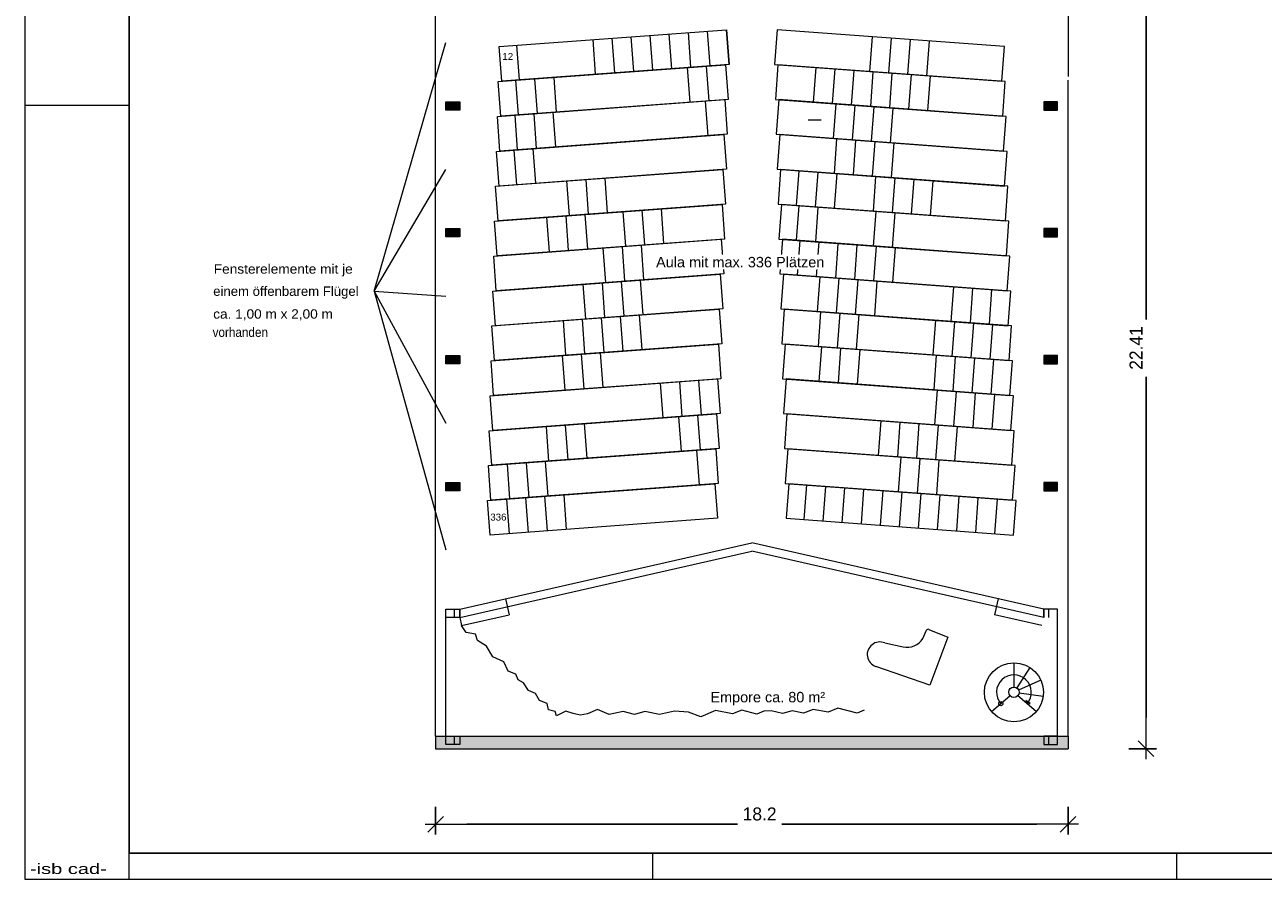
# Model space of a CAD drawing. Header units: millimetres. Extents: x 0 to 61.6, y 0 to 43.2.
# Tile 1 of 3: x 0 to 35.6, y 0 to 24.6. Entities that reach past the tile are written whole.
import ezdxf
from ezdxf.enums import TextEntityAlignment as Align

# ---------------------------------------------------------------- set-up
doc = ezdxf.new("R2010")
doc.units = ezdxf.units.MM
doc.linetypes.add('DURCHG', pattern=[0])
for name, color, linetype in [('BEMASSUNG', 7, 'Continuous'), ('BESCHRIFTUNG', 7, 'Continuous'), ('FASSADE', 7, 'Continuous'), ('GEOMETRIE', 7, 'Continuous'), ('MOEBEL', 7, 'Continuous'), ('PLANSYMBOL', 7, 'Continuous'), ('SCHRAFF', 7, 'Continuous'), ('STUETZE', 7, 'Continuous'), ('TEXTE', 7, 'Continuous'), ('TRAGWAND', 7, 'Continuous'), ('TREPPE', 7, 'Continuous')]:
    doc.layers.add(name, color=color, linetype=linetype)
doc.styles.add('Arial', font='ARIAL.TTF')
doc.dimstyles.new('ISBSTRICH1E', dxfattribs={"dimtxt": 0.375, "dimasz": 0.9, "dimexe": 0.3, "dimexo": 0, "dimgap": 0.135, "dimtad": 1, "dimdec": 4, "dimzin": 0, "dimdsep": 46, "dimtxsty": 'Standard', "dimblk": 'ID1', "dimblk1": 'ID1', "dimblk2": 'ID1', "dimcen": 0.09, "dimdle": 0.3, "dimclrd": 7, "dimclre": 7, "dimclrt": 7, "dimadec": 4, "dimazin": 0, "dimtfac": 1, "dimtdec": 4, "dimtix": 1, "dimtmove": 2, "dimatfit": 3, "dimfxl": 0, "dimtvp": 0.001778, "dimtolj": 1, "dimtzin": 0, "dimarcsym": 0})

# ---------------------------------------------------------------- blocks, each defined once
blk = doc.blocks.new('ID1')
at = {"layer": 'BEMASSUNG', "color": 7, "linetype": 'DURCHG', "lineweight": 9, "ltscale": 1.5}
blk.add_line((0.333, 0), (-1, 0), dxfattribs=at)
at = {"layer": 'BEMASSUNG', "color": 7, "linetype": 'DURCHG', "lineweight": 25, "ltscale": 1.5}
blk.add_line((-0.25, -0.25), (0.25, 0.25), dxfattribs=at)
blk = doc.blocks.new('*D2')
at = {"layer": 'BEMASSUNG', "color": 7, "lineweight": -2}
for p, q in [((31.764, 26.166), (32.564, 26.166)), ((32.264, 25.266), (32.264, 16.11)), ((32.264, 4.656), (32.264, 14.461)), ((31.764, 3.756), (32.564, 3.756))]:
    blk.add_line(p, q, dxfattribs=at)
at = {"layer": 'Defpoints', "color": 0}
for p in [(31.764, 26.166), (31.764, 3.756), (32.264, 3.756)]:
    blk.add_point(p, dxfattribs=at)
at = {"layer": 'BEMASSUNG', "color": 7, "lineweight": -2, "xscale": 0.9, "yscale": 0.9, "zscale": 0.9}
for p, rotation in [((32.264, 26.166), 89.99999999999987), ((32.264, 3.756), 269.9999999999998)]:
    blk.add_blockref('ID1', p, dxfattribs=dict(at, rotation=rotation))
at = {"layer": 'BEMASSUNG', "color": 7, "insert": (31.976, 15.286), "char_height": 0.375, "attachment_point": 5, "rotation": 90}
blk.add_mtext('\\A1;22.41', dxfattribs=at)
blk = doc.blocks.new('*D3')
at = {"layer": 'BEMASSUNG', "color": 7, "lineweight": -2}
for p, q in [((11.819, 2.084), (11.819, 1.284)), ((30.019, 2.084), (30.019, 1.284)), ((12.719, 1.584), (20.505, 1.584)), ((29.119, 1.584), (21.782, 1.584))]:
    blk.add_line(p, q, dxfattribs=at)
at = {"layer": 'Defpoints', "color": 0}
for p in [(11.819, 2.084), (30.019, 2.084), (11.819, 1.584)]:
    blk.add_point(p, dxfattribs=at)
at = {"layer": 'BEMASSUNG', "color": 7, "lineweight": -2, "xscale": 0.9, "yscale": 0.9, "zscale": 0.9, "rotation": 180}
blk.add_blockref('ID1', (11.819, 1.584), dxfattribs=at)
at = {"layer": 'BEMASSUNG', "color": 7, "lineweight": -2, "xscale": 0.9, "yscale": 0.9, "zscale": 0.9}
blk.add_blockref('ID1', (30.019, 1.584), dxfattribs=at)
at = {"layer": 'BEMASSUNG', "color": 7, "insert": (21.144, 1.876), "char_height": 0.375, "attachment_point": 5}
blk.add_mtext('\\A1;18.2', dxfattribs=at)

msp = doc.modelspace()

# ---------------------------------------------------------------- hatches: boundary and pattern name
at = {"layer": 'SCHRAFF'}
for points in [[(12.11874, 22.13053), (12.51874, 22.13053), (12.51874, 22.37053), (12.11874, 22.37053)], [(29.31874, 22.13053), (29.71874, 22.13053), (29.71874, 22.37053), (29.31874, 22.37053)], [(12.11874, 18.48053), (12.51874, 18.48053), (12.51874, 18.72053), (12.11874, 18.72053)], [(29.31874, 18.48053), (29.71874, 18.48053), (29.71874, 18.72053), (29.31874, 18.72053)], [(12.11874, 14.83053), (12.51874, 14.83053), (12.51874, 15.07053), (12.11874, 15.07053)], [(29.31874, 14.83053), (29.71874, 14.83053), (29.71874, 15.07053), (29.31874, 15.07053)], [(12.11874, 11.18053), (12.51874, 11.18053), (12.51874, 11.42053), (12.11874, 11.42053)], [(29.31874, 11.18053), (29.71874, 11.18053), (29.71874, 11.42053), (29.31874, 11.42053)], [(11.81874, 3.75553), (30.01874, 3.75553), (30.01874, 4.12053), (11.81874, 4.12053)]]:
    msp.add_hatch(color=254, dxfattribs=at).paths.add_polyline_path(points)

# ---------------------------------------------------------------- linework, layer by layer
at = {"color": 7, "linetype": 'DURCHG', "lineweight": 9, "ltscale": 1.5}
for p, q in [((25.83897, 6.92853), (25.9445, 7.16398)), ((26.00941, 7.18966), (26.55973, 6.96844)), ((24.74338, 6.79757), (25.27087, 6.68446)), ((26.55973, 6.96844), (26.04561, 5.58717)), ((26.04561, 5.58717), (24.48461, 6.12488))]:
    msp.add_line(p, q, dxfattribs=at)
for centre, radius, start, end in [((25.99013, 7.14352), 0.05, 67.313951, 155.856346), ((24.60205, 6.46582), 0.3606, 66.926191, 250.99303), ((25.3829, 7.20688), 0.5343, 257.896739, 328.603235)]:
    msp.add_arc(centre, radius, start, end, dxfattribs=at)
at = {"layer": 'BESCHRIFTUNG', "color": 7, "linetype": 'DURCHG', "lineweight": 15, "ltscale": 1.5}
msp.add_line((22.54171, 21.85301), (22.91474, 21.85301), dxfattribs=at)
at = {"layer": 'FASSADE', "color": 7, "linetype": 'DURCHG', "lineweight": 9, "ltscale": 1.5}
for p, q in [((11.81874, 4.12053), (11.81874, 25.78053)), ((30.01874, 25.78053), (30.01874, 23.10239)), ((30.01874, 4.12053), (30.01874, 22.99162)), ((12.36874, 22.13053), (12.36874, 22.37053)), ((29.46874, 22.13053), (29.46874, 22.37053)), ((12.36874, 18.48053), (12.36874, 18.72053)), ((29.46874, 18.48053), (29.46874, 18.72053)), ((12.36874, 14.83053), (12.36874, 15.07053)), ((29.46874, 14.83053), (29.46874, 15.07053)), ((12.36874, 11.18053), (12.36874, 11.42053)), ((29.46874, 11.18053), (29.46874, 11.42053)), ((12.51874, 7.77053), (20.91874, 9.67583)), ((29.31874, 7.77053), (20.91874, 9.67583)), ((12.51874, 7.53053), (20.91874, 9.43583)), ((29.31874, 7.53053), (20.91874, 9.43583)), ((13.83229, 8.06847), (13.93583, 7.61196)), ((28.0052, 8.06847), (27.90165, 7.61196)), ((12.11874, 4.12053), (12.11874, 7.53053)), ((12.36874, 7.53053), (12.36874, 7.77053)), ((12.51874, 7.53053), (12.57051, 7.30227)), ((12.57051, 7.30227), (13.93583, 7.61196)), ((29.26697, 7.30227), (27.90165, 7.61196)), ((29.46874, 7.53053), (29.46874, 7.77053)), ((29.71874, 4.12053), (29.71874, 7.53053)), ((12.69745, 7.10233), (12.57051, 7.30227)), ((12.97316, 7.04845), (12.69745, 7.10233)), ((13.02211, 6.86723), (12.97316, 7.04845)), ((13.28691, 6.70209), (13.02211, 6.86723)), ((13.46637, 6.40169), (13.28691, 6.70209)), ((13.7892, 6.25259), (13.46637, 6.40169)), ((13.90766, 5.98479), (13.7892, 6.25259)), ((14.13006, 5.90288), (13.90766, 5.98479)), ((14.19235, 5.73535), (14.13006, 5.90288)), ((14.35197, 5.65483), (14.19235, 5.73535)), ((14.49024, 5.43176), (14.35197, 5.65483)), ((14.69186, 5.34147), (14.49024, 5.43176)), ((14.81005, 5.14139), (14.69186, 5.34147)), ((15.02851, 5.05844), (14.81005, 5.14139)), ((15.07111, 4.87047), (15.02851, 5.05844)), ((15.26342, 4.82235), (15.07111, 4.87047)), ((15.29814, 4.70475), (15.26342, 4.82235)), ((15.57057, 4.83305), (15.29814, 4.70475)), ((15.77623, 4.77157), (15.57057, 4.83305)), ((15.98066, 4.71778), (15.77623, 4.77157)), ((16.1882, 4.75552), (15.98066, 4.71778)), ((16.482, 4.88114), (16.1882, 4.75552)), ((16.81182, 4.73672), (16.482, 4.88114)), ((17.21779, 4.82225), (16.81182, 4.73672)), ((17.54204, 4.73671), (17.21779, 4.82225)), ((17.84118, 4.82225), (17.54204, 4.73671)), ((18.25894, 4.73671), (17.84118, 4.82225)), ((18.6943, 4.83828), (18.25894, 4.73671)), ((19.09672, 4.80826), (18.6943, 4.83828)), ((19.44825, 4.67645), (19.09672, 4.80826)), ((19.87103, 4.85504), (19.44825, 4.67645)), ((20.36882, 4.75937), (19.87103, 4.85504)), ((20.63226, 4.86142), (20.36882, 4.75937)), ((21.06209, 4.74553), (20.63226, 4.86142)), ((21.26556, 4.84056), (21.06209, 4.74553)), ((21.47808, 4.84207), (21.26556, 4.84056)), ((21.8059, 4.77114), (21.47808, 4.84207)), ((22.08172, 4.84505), (21.8059, 4.77114)), ((22.40355, 4.77868), (22.08172, 4.84505)), ((22.68841, 4.88125), (22.40355, 4.77868)), ((23.12011, 4.81182), (22.68841, 4.88125)), ((23.39678, 4.91763), (23.12011, 4.81182)), ((23.95065, 4.78037), (23.39678, 4.91763)), ((24.15413, 4.86332), (23.95065, 4.78037)), ((29.46874, 3.88053), (29.46874, 4.12053))]:
    msp.add_line(p, q, dxfattribs=at)
at = {"layer": 'GEOMETRIE', "color": 7, "linetype": 'DURCHG', "lineweight": 9, "ltscale": 1.5}
for p, q in [((0, 43.2), (0, 0)), ((10.05827, 16.9254), (12.11874, 24.07553)), ((0, 22.275), (3, 22.275)), ((10.05827, 16.9254), (12.11874, 20.42553)), ((10.05827, 16.9254), (12.11874, 16.77553)), ((10.05827, 16.9254), (12.11874, 13.12553)), ((10.05827, 16.9254), (12.11874, 9.47553)), ((3, 0), (3, 0.75)), ((18.075, 0), (18.075, 0.75)), ((33.15, 0), (33.15, 0.75)), ((0, 0), (61.65, 0))]:
    msp.add_line(p, q, dxfattribs=at)
at = {"layer": 'GEOMETRIE', "color": 7, "linetype": 'DURCHG', "lineweight": 25, "ltscale": 1.5}
for p, q in [((3, 42.45), (3, 0.75)), ((3, 0.75), (60.9, 0.75))]:
    msp.add_line(p, q, dxfattribs=at)
at = {"layer": 'MOEBEL', "color": 7, "linetype": 'DURCHG', "lineweight": 9, "ltscale": 1.5}
for p, q in [((13.6499, 23.95837), (20.19201, 24.44255)), ((17.52332, 23.2423), (17.44951, 24.23958)), ((18.07182, 23.2829), (17.99801, 24.28017)), ((18.62032, 23.32349), (18.54651, 24.32076)), ((19.16882, 23.36409), (19.09501, 24.36136)), ((19.71732, 23.40468), (19.64351, 24.40195)), ((20.26582, 23.44527), (20.19201, 24.44255)), ((20.19201, 24.44255), (20.26582, 23.44527)), ((21.64547, 24.44255), (21.57166, 23.44527)), ((28.18758, 23.95837), (21.64547, 24.44255)), ((24.31416, 23.2423), (24.38797, 24.23958)), ((13.72371, 22.9611), (13.6499, 23.95837)), ((14.23232, 22.99874), (14.15851, 23.99601)), ((16.42632, 23.16111), (16.35251, 24.15839)), ((16.97482, 23.20171), (16.90101, 24.19898)), ((24.86266, 23.20171), (24.93647, 24.19898)), ((25.41116, 23.16111), (25.48497, 24.15839)), ((25.95966, 23.12052), (26.03347, 24.11779)), ((28.11377, 22.9611), (28.18758, 23.95837)), ((13.62398, 22.95372), (20.16609, 23.43789)), ((20.26582, 23.44527), (13.72371, 22.9611)), ((19.1429, 22.35943), (19.06909, 23.35671)), ((19.6914, 22.40003), (19.61759, 23.3973)), ((20.16609, 23.43789), (20.2399, 22.44062)), ((21.57166, 23.44527), (28.11377, 22.9611)), ((21.67139, 23.43789), (21.59758, 22.44062)), ((28.2135, 22.95372), (21.67139, 23.43789)), ((22.69458, 22.35943), (22.76839, 23.35671)), ((23.24308, 22.31884), (23.31689, 23.31611)), ((23.79158, 22.27824), (23.86539, 23.27552)), ((24.34008, 22.23765), (24.41389, 23.23492)), ((24.88858, 22.19706), (24.96239, 23.19433)), ((13.69779, 21.95644), (13.62398, 22.95372)), ((14.2064, 21.99408), (14.13259, 22.99136)), ((14.7549, 22.03468), (14.68109, 23.03195)), ((15.3034, 22.07527), (15.22959, 23.07255)), ((25.43708, 22.15646), (25.51089, 23.15373)), ((25.98558, 22.11587), (26.05939, 23.11314)), ((28.13969, 21.95644), (28.2135, 22.95372)), ((13.59806, 21.94906), (20.14017, 22.43324)), ((20.2399, 22.44062), (13.69779, 21.95644)), ((19.66548, 21.39537), (19.59167, 22.39265)), ((20.14017, 22.43324), (20.21398, 21.43597)), ((21.59758, 22.44062), (28.13969, 21.95644)), ((21.69731, 22.43324), (21.6235, 21.43597)), ((28.23942, 21.94906), (21.69731, 22.43324)), ((23.269, 21.31419), (23.34281, 22.31146)), ((23.8175, 21.27359), (23.89131, 22.27086)), ((24.366, 21.233), (24.43981, 22.23027)), ((24.9145, 21.1924), (24.98831, 22.18967)), ((13.67187, 20.95179), (13.59806, 21.94906)), ((14.18048, 20.98943), (14.10667, 21.9867)), ((14.72898, 21.03003), (14.65517, 22.0273)), ((15.27748, 21.07062), (15.20367, 22.06789)), ((28.16561, 20.95179), (28.23942, 21.94906)), ((13.57214, 20.94441), (20.11425, 21.42859)), ((20.21398, 21.43597), (13.67187, 20.95179)), ((20.11425, 21.42859), (20.18806, 20.43131)), ((21.6235, 21.43597), (28.16561, 20.95179)), ((21.72323, 21.42859), (21.64942, 20.43131)), ((28.26534, 20.94441), (21.72323, 21.42859)), ((23.29492, 20.30953), (23.36873, 21.3068)), ((23.84342, 20.26894), (23.91723, 21.26621)), ((24.39192, 20.22834), (24.46573, 21.22562)), ((24.94042, 20.18775), (25.01423, 21.18502)), ((13.64595, 19.94714), (13.57214, 20.94441)), ((14.15456, 19.98478), (14.08075, 20.98205)), ((14.70306, 20.02537), (14.62925, 21.02264)), ((28.19153, 19.94714), (28.26534, 20.94441)), ((13.54622, 19.93976), (20.08833, 20.42393)), ((20.18806, 20.43131), (13.64595, 19.94714)), ((20.08833, 20.42393), (20.16214, 19.42666)), ((21.64942, 20.43131), (28.19153, 19.94714)), ((21.74915, 20.42393), (21.67534, 19.42666)), ((28.29126, 19.93976), (21.74915, 20.42393)), ((22.2039, 19.38754), (22.2777, 20.38482)), ((22.7524, 19.34695), (22.8262, 20.34422)), ((15.67441, 19.09453), (15.60061, 20.0918)), ((16.22291, 19.13512), (16.14911, 20.13239)), ((16.77141, 19.17572), (16.69761, 20.17299)), ((23.3009, 19.30635), (23.3747, 20.30363)), ((24.41784, 19.22369), (24.49165, 20.22096)), ((24.96634, 19.1831), (25.04015, 20.18037)), ((25.51484, 19.1425), (25.58865, 20.13977)), ((26.06334, 19.10191), (26.13715, 20.09918)), ((13.62003, 18.94248), (13.54622, 19.93976)), ((28.21745, 18.94248), (28.29126, 19.93976)), ((13.52031, 18.9351), (20.06241, 19.41928)), ((20.16214, 19.42666), (13.62003, 18.94248)), ((17.84249, 18.25225), (17.76869, 19.24952)), ((18.39099, 18.29284), (18.31719, 19.29012)), ((20.06241, 19.41928), (20.13622, 18.42201)), ((21.67534, 19.42666), (28.21745, 18.94248)), ((21.77507, 19.41928), (21.70126, 18.42201)), ((28.31718, 18.9351), (21.77507, 19.41928)), ((22.20987, 18.38437), (22.28368, 19.38164)), ((22.75837, 18.34377), (22.83218, 19.34104)), ((13.59411, 17.93783), (13.52031, 18.9351)), ((15.09999, 18.04928), (15.02619, 19.04655)), ((15.64849, 18.08987), (15.57469, 19.08715)), ((16.19699, 18.13047), (16.12319, 19.12774)), ((17.29399, 18.21166), (17.22019, 19.20893)), ((24.42382, 18.22051), (24.49762, 19.21779)), ((24.97232, 18.17992), (25.04612, 19.17719)), ((28.24337, 17.93783), (28.31718, 18.9351)), ((13.49439, 17.93045), (20.03649, 18.41463)), ((20.13622, 18.42201), (13.59411, 17.93783)), ((17.26807, 17.207), (17.19427, 18.20428)), ((17.81657, 17.2476), (17.74277, 18.24487)), ((20.03649, 18.41463), (20.1103, 17.41735)), ((21.70126, 18.42201), (28.24337, 17.93783)), ((21.80099, 18.41463), (21.72718, 17.41735)), ((28.3431, 17.93045), (21.80099, 18.41463)), ((22.23579, 17.37971), (22.3096, 18.37699)), ((22.78429, 17.33912), (22.8581, 18.33639)), ((23.33279, 17.29852), (23.4066, 18.2958)), ((23.88129, 17.25793), (23.9551, 18.2552)), ((24.42979, 17.21734), (24.5036, 18.21461)), ((24.97829, 17.17674), (25.0521, 18.17401)), ((13.56819, 16.93318), (13.49439, 17.93045)), ((16.71957, 17.16641), (16.64577, 18.16368)), ((28.26929, 16.93318), (28.3431, 17.93045)), ((13.46847, 16.9258), (20.01057, 17.40997)), ((20.1103, 17.41735), (13.56819, 16.93318)), ((16.14515, 16.12116), (16.07135, 17.11843)), ((16.69365, 16.16176), (16.61985, 17.15903)), ((17.24215, 16.20235), (17.16835, 17.19962)), ((17.79065, 16.24294), (17.71685, 17.24022)), ((20.01057, 17.40997), (20.08438, 16.4127)), ((21.72718, 17.41735), (28.26929, 16.93318)), ((21.82691, 17.40997), (21.7531, 16.4127)), ((28.36902, 16.9258), (21.82691, 17.40997)), ((22.81021, 16.33447), (22.88402, 17.33174)), ((23.35871, 16.29387), (23.43252, 17.29114)), ((23.90721, 16.25328), (23.98102, 17.25055)), ((24.45571, 16.21268), (24.52952, 17.20996)), ((13.54227, 15.92852), (13.46847, 16.9258)), ((26.72352, 17.04758), (26.64971, 16.05031)), ((27.27202, 17.00698), (27.19821, 16.00971)), ((27.82052, 16.96639), (27.74671, 15.96912)), ((28.29521, 15.92852), (28.36902, 16.9258)), ((13.44255, 15.92114), (19.98465, 16.40532)), ((20.08438, 16.4127), (13.54227, 15.92852)), ((19.98465, 16.40532), (20.05846, 15.40805)), ((21.7531, 16.4127), (28.29521, 15.92852)), ((21.85283, 16.40532), (21.77902, 15.40805)), ((28.39494, 15.92114), (21.85283, 16.40532)), ((15.57074, 15.07591), (15.49693, 16.07319)), ((16.11924, 15.11651), (16.04543, 16.11378)), ((16.66774, 15.1571), (16.59393, 16.15437)), ((17.21624, 15.1977), (17.14243, 16.19497)), ((17.76473, 15.23829), (17.69093, 16.23556)), ((22.83613, 15.32981), (22.90994, 16.32708)), ((23.38463, 15.28922), (23.45844, 16.28649)), ((23.93313, 15.24862), (24.00694, 16.2459)), ((26.20094, 16.08352), (26.12713, 15.08625)), ((26.74944, 16.04292), (26.67563, 15.04565)), ((13.51635, 14.92387), (13.44255, 15.92114)), ((27.29794, 16.00233), (27.22413, 15.00506)), ((27.84644, 15.96174), (27.77263, 14.96446)), ((28.32113, 14.92387), (28.39494, 15.92114)), ((13.41663, 14.91649), (19.95873, 15.40067)), ((20.05846, 15.40805), (13.51635, 14.92387)), ((19.95873, 15.40067), (20.03254, 14.4034)), ((21.77902, 15.40805), (28.32113, 14.92387)), ((21.87875, 15.40067), (21.80494, 14.4034)), ((28.42086, 14.91649), (21.87875, 15.40067)), ((15.54482, 14.07126), (15.47101, 15.06853)), ((16.09332, 14.11185), (16.01951, 15.10913)), ((16.64182, 14.15245), (16.56801, 15.14972)), ((22.86205, 14.32516), (22.93586, 15.32243)), ((23.41055, 14.28456), (23.48436, 15.28184)), ((23.95905, 14.24397), (24.03286, 15.24124)), ((26.22686, 15.07887), (26.15305, 14.08159)), ((26.77536, 15.03827), (26.70155, 14.041)), ((27.32386, 14.99768), (27.25005, 14.0004)), ((13.49043, 13.91922), (13.41663, 14.91649)), ((27.87236, 14.95708), (27.79855, 13.95981)), ((28.34705, 13.91922), (28.42086, 14.91649)), ((13.39071, 13.91184), (19.93281, 14.39601)), ((20.03254, 14.4034), (13.49043, 13.91922)), ((18.28732, 14.27423), (18.36112, 13.27696)), ((18.83582, 14.31483), (18.90962, 13.31755)), ((19.38432, 14.35542), (19.45812, 13.35815)), ((19.93281, 14.39601), (20.00662, 13.39874)), ((21.80494, 14.4034), (28.34705, 13.91922)), ((21.90467, 14.39601), (21.83086, 13.39874)), ((28.44677, 13.91184), (21.90467, 14.39601)), ((13.46452, 12.91456), (13.39071, 13.91184)), ((26.25278, 14.07421), (26.17897, 13.07694)), ((26.80128, 14.03362), (26.72747, 13.03635)), ((27.34977, 13.99302), (27.27597, 12.99575)), ((27.89827, 13.95243), (27.82447, 12.95516)), ((28.37297, 12.91456), (28.44677, 13.91184)), ((13.36479, 12.90718), (19.9069, 13.39136)), ((20.00662, 13.39874), (13.46452, 12.91456)), ((18.8099, 13.31017), (18.8837, 12.3129)), ((19.3584, 13.35077), (19.4322, 12.35349)), ((19.9069, 13.39136), (19.9807, 12.39409)), ((21.83086, 13.39874), (28.37297, 12.91456)), ((21.93059, 13.39136), (21.85678, 12.39409)), ((28.47269, 12.90718), (21.93059, 13.39136)), ((24.6332, 13.19134), (24.55939, 12.19407)), ((13.4386, 11.90991), (13.36479, 12.90718)), ((15.0841, 12.03169), (15.01029, 13.02897)), ((15.6326, 12.07229), (15.55879, 13.06956)), ((16.18109, 12.11288), (16.10729, 13.11015)), ((25.1817, 13.15075), (25.10789, 12.15348)), ((25.73019, 13.11015), (25.65639, 12.11288)), ((26.27869, 13.06956), (26.20489, 12.07229)), ((26.82719, 13.02897), (26.75339, 12.03169)), ((28.39889, 11.90991), (28.47269, 12.90718)), ((13.33887, 11.90253), (19.88098, 12.38671)), ((19.9807, 12.39409), (13.4386, 11.90991)), ((19.33248, 12.34611), (19.40628, 11.34884)), ((19.88098, 12.38671), (19.95478, 11.38944)), ((21.85678, 12.39409), (28.39889, 11.90991)), ((21.95651, 12.38671), (21.8827, 11.38944)), ((28.49861, 11.90253), (21.95651, 12.38671)), ((25.20761, 12.14609), (25.13381, 11.14882)), ((13.41268, 10.90526), (13.33887, 11.90253)), ((13.96118, 10.94585), (13.88737, 11.94312)), ((14.50968, 10.98645), (14.43587, 11.98372)), ((15.05818, 11.02704), (14.98437, 12.02431)), ((25.75611, 12.1055), (25.68231, 11.10823)), ((26.30461, 12.06491), (26.23081, 11.06763)), ((28.42481, 10.90526), (28.49861, 11.90253)), ((13.31295, 10.89788), (19.85506, 11.38205)), ((19.95478, 11.38944), (13.41268, 10.90526)), ((15.50695, 11.06025), (15.58076, 10.06298)), ((19.85506, 11.38205), (19.92886, 10.38478)), ((21.8827, 11.38944), (28.42481, 10.90526)), ((21.98243, 11.38205), (21.90862, 10.38478)), ((28.52453, 10.89788), (21.98243, 11.38205)), ((22.49103, 11.34441), (22.41723, 10.34714)), ((23.03953, 11.30382), (22.96573, 10.30655)), ((23.58803, 11.26322), (23.51423, 10.26595)), ((24.13653, 11.22263), (24.06273, 10.22536)), ((24.68503, 11.18204), (24.61123, 10.18476)), ((25.23353, 11.14144), (25.15973, 10.14417)), ((25.78203, 11.10085), (25.70823, 10.10357)), ((26.33053, 11.06025), (26.25673, 10.06298)), ((13.38676, 9.9006), (13.31295, 10.89788)), ((13.86145, 10.93847), (13.93526, 9.9412)), ((14.40995, 10.97906), (14.48376, 9.98179)), ((14.95845, 11.01966), (15.03226, 10.02239)), ((26.87903, 11.01966), (26.80523, 10.02239)), ((27.42753, 10.97906), (27.35373, 9.98179)), ((27.97603, 10.93847), (27.90223, 9.9412)), ((28.45073, 9.9006), (28.52453, 10.89788)), ((19.92886, 10.38478), (13.38676, 9.9006)), ((21.90862, 10.38478), (28.45073, 9.9006))]:
    msp.add_line(p, q, dxfattribs=at)
at = {"layer": 'PLANSYMBOL', "color": 7, "linetype": 'DURCHG', "lineweight": 9, "ltscale": 1.5}
for p, q in [((28.93174, 5.05327), (28.80595, 5.1429)), ((28.80595, 5.1429), (28.83902, 5.05168)), ((28.83902, 5.05168), (28.93174, 5.05327))]:
    msp.add_line(p, q, dxfattribs=at)
msp.add_circle((28.08327, 5.05168), 0.06, dxfattribs=at)
msp.add_arc((28.46114, 5.37911), 0.5, 319.090909, 220.909091, dxfattribs=at)
at = {"layer": 'STUETZE', "color": 7, "linetype": 'DURCHG', "lineweight": 9, "ltscale": 1.5}
for p, q in [((12.11874, 22.13053), (12.11874, 22.37053)), ((12.11874, 22.37053), (12.51874, 22.37053)), ((12.51874, 22.13053), (12.11874, 22.13053)), ((12.51874, 22.37053), (12.51874, 22.13053)), ((29.31874, 22.37053), (29.31874, 22.13053)), ((29.71874, 22.37053), (29.31874, 22.37053)), ((29.31874, 22.13053), (29.71874, 22.13053)), ((29.71874, 22.13053), (29.71874, 22.37053)), ((12.11874, 18.48053), (12.11874, 18.72053)), ((12.11874, 18.72053), (12.51874, 18.72053)), ((12.51874, 18.72053), (12.51874, 18.48053)), ((29.31874, 18.72053), (29.31874, 18.48053)), ((29.71874, 18.72053), (29.31874, 18.72053)), ((29.71874, 18.48053), (29.71874, 18.72053)), ((12.51874, 18.48053), (12.11874, 18.48053)), ((29.31874, 18.48053), (29.71874, 18.48053)), ((12.11874, 14.83053), (12.11874, 15.07053)), ((12.11874, 15.07053), (12.51874, 15.07053)), ((12.51874, 15.07053), (12.51874, 14.83053)), ((29.31874, 15.07053), (29.31874, 14.83053)), ((29.71874, 15.07053), (29.31874, 15.07053)), ((29.71874, 14.83053), (29.71874, 15.07053)), ((12.51874, 14.83053), (12.11874, 14.83053)), ((29.31874, 14.83053), (29.71874, 14.83053)), ((12.11874, 11.18053), (12.11874, 11.42053)), ((12.11874, 11.42053), (12.51874, 11.42053)), ((12.51874, 11.42053), (12.51874, 11.18053)), ((29.31874, 11.42053), (29.31874, 11.18053)), ((29.71874, 11.42053), (29.31874, 11.42053)), ((29.71874, 11.18053), (29.71874, 11.42053)), ((12.51874, 11.18053), (12.11874, 11.18053)), ((29.31874, 11.18053), (29.71874, 11.18053)), ((12.11874, 7.53053), (12.11874, 7.77053)), ((12.11874, 7.77053), (12.51874, 7.77053)), ((12.51874, 7.53053), (12.11874, 7.53053)), ((12.51874, 7.77053), (12.51874, 7.53053)), ((12.51874, 7.53053), (12.51874, 7.77053)), ((29.31874, 7.77053), (29.31874, 7.53053)), ((29.71874, 7.77053), (29.31874, 7.77053)), ((29.31874, 7.53053), (29.31874, 7.77053)), ((29.71874, 7.53053), (29.71874, 7.77053)), ((12.11874, 3.88053), (12.11874, 4.12053)), ((12.11874, 4.12053), (12.51874, 4.12053)), ((12.36874, 3.88053), (12.36874, 4.12053)), ((12.51874, 4.12053), (12.51874, 3.88053)), ((29.31874, 4.12053), (29.31874, 3.88053)), ((29.71874, 4.12053), (29.31874, 4.12053)), ((29.71874, 3.88053), (29.71874, 4.12053)), ((12.51874, 3.88053), (12.11874, 3.88053)), ((29.31874, 3.88053), (29.71874, 3.88053))]:
    msp.add_line(p, q, dxfattribs=at)
at = {"layer": 'TRAGWAND', "color": 7, "linetype": 'DURCHG', "lineweight": 9, "ltscale": 1.5}
for p, q in [((11.81874, 4.12053), (30.01874, 4.12053)), ((11.81874, 4.12053), (11.81874, 3.75553)), ((30.01874, 4.12053), (30.01874, 3.75553)), ((11.81874, 3.75553), (30.01874, 3.75553))]:
    msp.add_line(p, q, dxfattribs=at)
at = {"layer": 'TREPPE', "color": 7, "linetype": 'DURCHG', "lineweight": 9, "ltscale": 1.5}
for p, q in [((28.46114, 6.22911), (28.46114, 5.52911)), ((28.92069, 6.09417), (28.54224, 5.50529)), ((29.23433, 5.73221), (28.59759, 5.44142)), ((29.30249, 5.25814), (28.60962, 5.35776)), ((27.81876, 4.82247), (28.34778, 5.28088)), ((29.10353, 4.82247), (28.57451, 5.28088))]:
    msp.add_line(p, q, dxfattribs=at)
for radius in [0.85, 0.15]:
    msp.add_circle((28.46114, 5.37911), radius, dxfattribs=at)

# ---------------------------------------------------------------- texts
at = {"layer": 'BESCHRIFTUNG', "color": 7, "style": 'Arial'}
for s, height, width, p, p2 in [('12', 0.1995, 1.002291, (13.74267, 23.57653), (14.05301, 23.57653)), ('336', 0.1995, 1.002291, (13.39463, 10.3208), (13.86013, 10.3208)), ('Empore ca. 80 m²', 0.3, 0.991616, (19.72993, 5.09027), (23.02993, 5.09027))]:
    msp.add_text(s, height=height, dxfattribs=dict(at, width=width)).set_placement(p, p2, align=Align.FIT)
at = {"layer": 'GEOMETRIE', "color": 7, "width": 0.884607}
msp.add_text('-isb cad-', height=0.3, dxfattribs=at).set_placement((0.15, 0.15), (2.36143, 0.15), align=Align.FIT)
at = {"layer": 'TEXTE', "color": 7, "width": 0.655238}
msp.add_text('vorhanden', height=0.27, dxfattribs=at).set_placement((5.40545, 15.60605), (6.99768, 15.60605), align=Align.FIT)

# ---------------------------------------------------------------- dimensions: what is measured, and where the dimension line sits
at = {"layer": 'BEMASSUNG'}
for base, p1, p2, angle, text, picture, middle in [((32.26397, 3.75553), (31.76397, 26.16553), (31.76397, 3.75553), 270, '22.41', '*D2', (31.97596, 15.2859)), ((11.81874, 1.5835), (30.01874, 2.0835), (11.81874, 2.0835), 180, '18.2', '*D3', (21.14371, 1.87577))]:
    dim = msp.add_linear_dim(base=base, p1=p1, p2=p2, angle=angle, text=text, dimstyle='ISBSTRICH1E', override={"dimasz": 0.9}, dxfattribs=at)
    dim.commit()
    dim.dimension.update_dxf_attribs({"geometry": picture, "text_midpoint": middle, "dimtype": 161})

# ---------------------------------------------------------------- wipeouts: each hides what was drawn before it
for points in [[(5.33822, 17.37512), (9.53731, 17.37512), (9.53731, 17.74512), (5.33822, 17.74512)], [(5.32184, 16.73599), (9.70607, 16.73599), (9.70607, 17.10599), (5.32184, 17.10599)], [(5.32184, 16.08047), (8.96549, 16.08047), (8.96549, 16.45047), (5.32184, 16.45047)]]:
    msp.add_wipeout(points)

# ---------------------------------------------------------------- next in the draw order: texts
at = {"layer": 'TEXTE', "color": 7}
for s, width, p, p2 in [('Fensterelemente mit je', 0.71667, (5.43822, 17.42512), (9.43731, 17.42512)), ('einem öffenbarem Flügel', 0.72644, (5.42184, 16.78599), (9.60607, 16.78599)), ('ca. 1,00 m x 2,00 m', 0.780747, (5.42184, 16.13047), (8.86549, 16.13047))]:
    msp.add_text(s, height=0.27, dxfattribs=dict(at, width=width)).set_placement(p, p2, align=Align.FIT)

# ---------------------------------------------------------------- next in the draw order: wipeouts: each hides what was drawn before it
msp.add_wipeout([(18.06484, 17.54743), (23.10651, 17.54743), (23.10651, 17.96743), (18.06484, 17.96743)])

# ---------------------------------------------------------------- next in the draw order: texts
at = {"layer": 'BESCHRIFTUNG', "color": 7, "style": 'Arial', "width": 0.995368}
msp.add_text('Aula mit max. 336 Plätzen', height=0.3, dxfattribs=at).set_placement((18.16484, 17.60743), (23.00651, 17.60743), align=Align.FIT)

doc.saveas('drawing.dxf')
